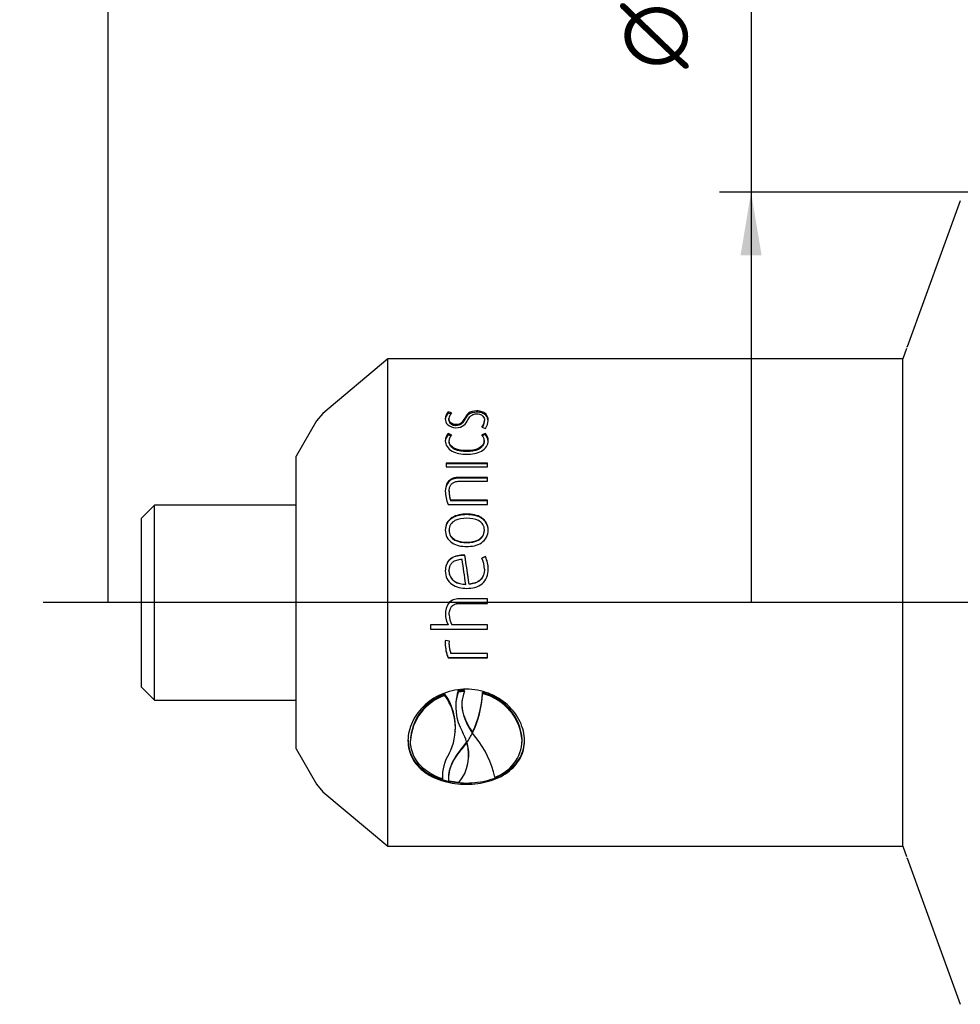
# Paper-space layout 'Invenitec-A4' of a CAD drawing. Header units: millimetres. Extents: x -49 to 254, y -43 to 249.
# Tile 2 of 13: x -43 to 9, y 119 to 173. Entities that reach past the tile are written whole.
import ezdxf
from ezdxf.enums import TextEntityAlignment as Align
from ezdxf.lldxf.tags import DXFTag

# ---------------------------------------------------------------- set-up
doc = ezdxf.new("R2010")
doc.units = ezdxf.units.MM
for name, color, linetype in [('Default', 7, 'Continuous'), ('DV2_Default', 7, 'Continuous'), ('SRV-X3-15T', 7, 'Continuous')]:
    doc.layers.add(name, color=color, linetype=linetype)
doc.styles.add('SEACAD_Solid_Edge_ISO', font='seiso.ttf')
doc.styles.add('SEACAD_Solid_Edge_ISO1_Symbols', font='semeci1.ttf')
tags = doc.linetypes.add('CENTER2', pattern=[28.575, 19.05, -3.175, 3.175, -3.175]).pattern_tags.tags
tags[10:11] = [DXFTag(74, 4), DXFTag(75, 0), DXFTag(340, '0'), DXFTag(46, 0.0), DXFTag(50, 0.0), DXFTag(44, 0.0), DXFTag(45, 0.0)]
tags[8:9] = [DXFTag(74, 4), DXFTag(75, 0), DXFTag(340, '0'), DXFTag(46, 0.0), DXFTag(50, 0.0), DXFTag(44, 0.0), DXFTag(45, 0.0)]
tags[6:7] = [DXFTag(74, 4), DXFTag(75, 0), DXFTag(340, '0'), DXFTag(46, 0.0), DXFTag(50, 0.0), DXFTag(44, 0.0), DXFTag(45, 0.0)]
tags[4:5] = [DXFTag(74, 4), DXFTag(75, 0), DXFTag(340, '0'), DXFTag(46, 0.0), DXFTag(50, 0.0), DXFTag(44, 0.0), DXFTag(45, 0.0)]
doc.dimstyles.new('Rheonics_Publish', dxfattribs={"dimtxt": 3.5, "dimasz": 3.5, "dimexe": 1.75, "dimexo": 0, "dimgap": 0.875, "dimtad": 1, "dimdec": 1, "dimlfac": 1.111111, "dimdsep": 46, "dimtxsty": 'SEACAD_Solid_Edge_ISO', "dimblk1": '_SE_FILLED', "dimblk2": '_SE_FILLED', "dimsah": 1, "dimcen": 1.75, "dimazin": 0, "dimtfac": 0.5, "dimtdec": 3, "dimtmove": 0, "dimatfit": 3, "dimfxl": 1, "dimarcsym": 0})

# ---------------------------------------------------------------- blocks, each defined once
blk = doc.blocks.new('SE4')
at = {"layer": 'DV2_Default', "color": 7, "linetype": 'CENTER2'}
blk.add_line((177.077, 99.271), (7.698, 99.271), dxfattribs=at)
at = {"layer": 'SRV-X3-15T', "color": 7, "linetype": 'Continuous'}
for p, q in [((58.465, 121.522), (55.52, 113.43)), ((55.52, 113.43), (55.487, 113.411)), ((55.487, 113.341), (55.28, 112.771)), ((26.782, 112.771), (23.182, 109.75)), ((26.782, 85.771), (26.782, 112.771)), ((55.28, 112.771), (26.782, 112.771)), ((55.28, 85.771), (55.28, 112.771)), ((23.182, 109.75), (22.83, 109.333)), ((30.116, 109.764), (30.116, 109.834)), ((30.303, 109.773), (30.116, 109.834)), ((30.256, 109.719), (30.116, 109.764)), ((31.706, 109.814), (31.706, 109.884)), ((22.83, 109.333), (21.697, 107.371)), ((30.163, 109.391), (30.163, 109.459)), ((30.55, 109.066), (30.55, 109.132)), ((32.127, 109.291), (32.127, 109.358)), ((30.116, 108.566), (30.116, 108.628)), ((30.303, 108.563), (30.116, 108.628)), ((30.267, 108.514), (30.116, 108.566)), ((31.982, 108.982), (32.178, 108.914)), ((32.178, 108.628), (31.986, 108.563)), ((32.178, 108.566), (32.026, 108.515)), ((32.178, 108.566), (32.178, 108.628)), ((30.171, 108.181), (30.171, 108.241)), ((32.118, 108.181), (32.118, 108.241)), ((31.145, 107.629), (31.145, 107.685)), ((21.697, 91.171), (21.697, 107.371)), ((32.293, 106.997), (30.002, 106.997)), ((30.002, 106.997), (30.002, 106.79)), ((32.293, 106.945), (30.002, 106.945)), ((32.293, 106.79), (32.293, 106.997)), ((30.002, 106.79), (32.293, 106.79)), ((30.715, 106.159), (30.715, 106.206)), ((32.292, 106.206), (30.715, 106.206)), ((32.292, 106.159), (30.715, 106.159)), ((30.728, 105.989), (32.292, 105.989)), ((32.292, 105.989), (32.292, 106.206)), ((30.167, 105.399), (30.167, 105.44)), ((30.116, 104.711), (32.292, 104.711)), ((30.261, 104.902), (30.261, 104.94)), ((32.292, 104.94), (30.261, 104.94)), ((32.292, 104.902), (30.261, 104.902)), ((32.292, 104.711), (32.292, 104.94)), ((13.867, 104.671), (13.147, 103.951)), ((13.867, 93.871), (13.867, 104.671)), ((21.697, 104.671), (13.867, 104.671)), ((31.145, 104.141), (31.145, 104.174)), ((13.147, 94.591), (13.147, 103.951)), ((30.167, 103.257), (30.167, 103.284)), ((32.122, 103.257), (32.122, 103.284)), ((31.145, 102.595), (31.145, 102.617)), ((30.907, 101.875), (30.907, 101.892)), ((31.043, 101.888), (30.907, 101.892)), ((31.043, 101.871), (30.907, 101.875)), ((31.043, 101.871), (31.043, 101.888)), ((32.178, 101.821), (31.982, 101.738)), ((32.178, 101.804), (31.989, 101.724)), ((32.178, 101.804), (32.178, 101.821)), ((30.159, 101.008), (30.159, 101.02)), ((32.127, 101.113), (32.127, 101.125)), ((31.09, 100.278), (31.09, 100.285)), ((31.281, 100.29), (31.281, 100.297)), ((30.715, 99.473), (30.715, 99.474)), ((32.292, 99.474), (30.715, 99.474)), ((32.292, 99.473), (30.715, 99.473)), ((32.292, 99.223), (32.292, 99.474)), ((30.728, 99.224), (30.728, 99.223)), ((30.728, 99.224), (32.292, 99.224)), ((30.728, 99.223), (32.292, 99.223)), ((30.176, 98.591), (30.176, 98.586)), ((30.112, 98.044), (29.143, 98.044)), ((29.143, 98.044), (29.143, 97.794)), ((29.143, 97.804), (32.292, 97.804)), ((29.143, 97.794), (32.292, 97.794)), ((30.112, 98.052), (30.112, 98.044)), ((32.292, 98.044), (30.325, 98.044)), ((32.292, 97.794), (32.292, 98.044)), ((30.184, 97.124), (29.971, 97.178)), ((30.171, 96.956), (30.184, 97.124)), ((30.173, 96.994), (30.183, 97.124)), ((30.172, 96.994), (30.172, 96.979)), ((30.116, 96.231), (30.116, 96.211)), ((30.116, 96.231), (32.292, 96.231)), ((30.116, 96.211), (32.292, 96.211)), ((32.292, 96.456), (30.261, 96.456)), ((32.292, 96.211), (32.292, 96.456)), ((13.147, 94.591), (13.867, 93.871)), ((30.666, 94.312), (30.67, 94.376)), ((31.015, 94.342), (31.019, 94.406)), ((13.867, 93.871), (21.697, 93.871)), ((29.936, 94.127), (29.94, 94.191)), ((32.015, 94.223), (32.019, 94.287)), ((30.537, 93.737), (30.533, 93.674)), ((28.039, 91.832), (28.035, 91.772)), ((30.512, 92.062), (30.516, 92.123)), ((31.462, 92.043), (31.466, 92.104)), ((31.472, 92.064), (31.476, 92.125)), ((31.472, 92.028), (31.472, 92.064)), ((31.645, 91.798), (31.472, 92.028)), ((34.209, 91.623), (34.212, 91.684)), ((21.697, 91.171), (22.83, 89.209)), ((30.908, 91.196), (31.129, 91.489)), ((30.908, 91.196), (30.912, 91.257)), ((31.133, 91.549), (30.912, 91.257)), ((31.129, 91.489), (31.133, 91.557)), ((31.156, 91.527), (31.151, 91.497)), ((34.204, 91.482), (34.207, 91.543)), ((31.248, 90.646), (31.251, 90.706)), ((29.808, 89.501), (29.811, 89.561)), ((30.148, 89.734), (30.145, 89.673)), ((22.83, 89.209), (23.182, 88.792)), ((31.119, 89.275), (31.119, 89.208)), ((23.182, 88.792), (26.782, 85.771)), ((26.782, 85.771), (55.28, 85.771)), ((55.28, 85.771), (55.487, 85.201)), ((55.487, 85.131), (55.52, 85.112)), ((55.52, 85.112), (58.465, 77.02))]:
    blk.add_line(p, q, dxfattribs=at)
for centre, radius, start, end in [((30.515, 109.447), 0.556, 135.8234, 179.8558), ((30.51, 109.379), 0.551, 135.5956, 176.8914), ((30.622, 109.442), 0.459, 133.9398, 177.8685), ((31.454, 109.401), 0.674, 321.6031, 356.3446), ((31.461, 109.334), 0.667, 326.8935, 356.303), ((31.569, 109.38), 0.766, 322.6038, 358.5851), ((30.558, 108.223), 0.599, 137.5192, 179.5195), ((30.552, 108.163), 0.593, 137.2957, 176.7907), ((30.655, 108.231), 0.484, 136.6907, 178.8549), ((31.635, 108.232), 0.483, 1.0974, 43.363), ((31.732, 108.222), 0.603, 0.6163, 42.3451), ((31.751, 108.167), 0.583, 2.4584, 43.0768), ((31.741, 105.443), 1.782, 180.1008, 204.2508), ((31.482, 105.427), 1.315, 179.4112, 201.7273), ((31.466, 105.386), 1.299, 179.4109, 201.8662), ((-702.075, -5.979), 740.825, 8.246931, 8.353985), ((-633.256, 1.706), 671.811, 8.438855, 8.576057), ((-624.658, 2.322), 663.215, 8.49467, 8.632744), ((30.811, 101.139), 1.315, 359.4252, 27.1076), ((30.819, 101.148), 1.516, 358.8117, 26.3585), ((30.838, 101.136), 1.497, 358.81, 26.5237), ((31.237, 98.65), 1.274, 181.1371, 207.9871), ((31.252, 98.645), 1.289, 181.1199, 207.8183), ((31.287, 98.599), 1.111, 180.6684, 209.9939), ((30.517, 97.054), 0.562, 167.2125, 186.9649), ((31.847, 96.986), 1.888, 179.5413, 203.5581), ((31.858, 96.968), 1.899, 179.4602, 203.4893), ((31.52, 96.938), 1.349, 179.237, 200.9712), ((33.277, 93.545), 2.737, 162.3186, 175.9865), ((31.12, 91.161), 3.247, 91.7843, 97.9686), ((30.851, 91.453), 2.827, 108.8903, 176.5353), ((30.859, 91.513), 2.831, 108.9472, 173.5541), ((27.434, 92.324), 3.084, 332.5861, 35.7786), ((27.432, 92.386), 3.09, 355.1167, 35.7377), ((33.266, 93.482), 2.73, 162.3004, 210.246), ((31.116, 91.091), 3.252, 91.7808, 97.9536), ((26.571, 94.443), 5.448, 334.1065, 357.6816), ((26.564, 94.507), 5.46, 334.1306, 357.2333), ((31.343, 91.43), 2.873, 3.8649, 76.4647), ((31.343, 91.491), 2.876, 3.8459, 76.4058), ((28.071, 90.625), 3.201, 16.9293, 27.5891), ((27.425, 94.09), 4.526, 325.5119, 333.1162), ((27.678, 88.552), 5.126, 11.7786, 39.285), ((31.997, 91.699), 2.213, 288.4043, 358.0428), ((32, 91.759), 2.213, 354.3948, 358.0571), ((28.881, 90.803), 2.373, 321.2499, 17.0106), ((28.885, 90.863), 2.373, 356.1983, 16.4318), ((32.091, 89.658), 2.289, 146.9949, 183.9245), ((32.096, 89.718), 2.29, 176.851, 183.9173), ((31.097, 93.668), 4.366, 257.6198, 265.21)]:
    blk.add_arc(centre, radius, start, end, dxfattribs=at)
for points, knots in [([(31.706, 109.884), (31.532, 109.882), (31.359, 109.839), (31.142, 109.669), (31.083, 109.564), (31.022, 109.459)], [0, 0, 0, 0, 0.5, 0.5, 1, 1, 1, 1]), ([(31.706, 109.814), (31.533, 109.811), (31.36, 109.769), (31.143, 109.6), (31.083, 109.496), (31.022, 109.391)], [0, 0, 0, 0, 0.5, 0.5, 1, 1, 1, 1]), ([(31.213, 109.386), (31.258, 109.466), (31.302, 109.545), (31.413, 109.646), (31.46, 109.675), (31.572, 109.714), (31.637, 109.721), (31.702, 109.722)], [0, 0, 0, 0, 0.5, 0.5, 0.75, 0.75, 1, 1, 1, 1]), ([(31.702, 109.722), (31.752, 109.721), (31.804, 109.715), (31.851, 109.703), (31.89, 109.693), (31.927, 109.678), (31.958, 109.66), (31.99, 109.643), (32.017, 109.621), (32.038, 109.598), (32.07, 109.565), (32.091, 109.527), (32.105, 109.489), (32.12, 109.447), (32.125, 109.403), (32.127, 109.358)], [0, 0, 0, 0, 0.194014, 0.194014, 0.194014, 0.355281, 0.355281, 0.355281, 0.515947, 0.515947, 0.515947, 0.745283, 0.745283, 0.745283, 1, 1, 1, 1]), ([(32.335, 109.361), (32.332, 109.489), (32.301, 109.616), (32.142, 109.771), (32.07, 109.814), (31.901, 109.871), (31.803, 109.883), (31.706, 109.884)], [0, 0, 0, 0, 0.5, 0.5, 0.75, 0.75, 1, 1, 1, 1]), ([(32.333, 109.327), (32.326, 109.443), (32.291, 109.557), (32.141, 109.701), (32.069, 109.744), (31.9, 109.8), (31.803, 109.812), (31.706, 109.814)], [0.042954, 0.042954, 0.042954, 0.042954, 0.5, 0.5, 0.75, 0.75, 1, 1, 1, 1]), ([(29.959, 109.448), (29.962, 109.333), (29.996, 109.213), (30.2, 109.018), (30.373, 108.959), (30.55, 108.956)], [0, 0, 0, 0, 0.5, 0.5, 1, 1, 1, 1]), ([(30.55, 109.132), (30.505, 109.133), (30.46, 109.139), (30.418, 109.15), (30.377, 109.161), (30.339, 109.177), (30.307, 109.198), (30.278, 109.216), (30.253, 109.238), (30.233, 109.261), (30.211, 109.287), (30.194, 109.315), (30.183, 109.344), (30.169, 109.382), (30.164, 109.421), (30.163, 109.459)], [0, 0, 0, 0, 0.193798, 0.193798, 0.193798, 0.383419, 0.383419, 0.383419, 0.554943, 0.554943, 0.554943, 0.747444, 0.747444, 0.747444, 1, 1, 1, 1]), ([(30.55, 109.066), (30.505, 109.067), (30.459, 109.073), (30.417, 109.084), (30.376, 109.095), (30.338, 109.112), (30.306, 109.132), (30.277, 109.151), (30.252, 109.172), (30.232, 109.196), (30.21, 109.222), (30.193, 109.25), (30.183, 109.279), (30.169, 109.316), (30.164, 109.354), (30.163, 109.391)], [0, 0, 0, 0, 0.195659, 0.195659, 0.195659, 0.387082, 0.387082, 0.387082, 0.559453, 0.559453, 0.559453, 0.75248, 0.75248, 0.75248, 1, 1, 1, 1]), ([(31.022, 109.459), (30.978, 109.384), (30.937, 109.307), (30.829, 109.207), (30.783, 109.177), (30.674, 109.14), (30.611, 109.133), (30.55, 109.132)], [0, 0, 0, 0, 0.5, 0.5, 0.75, 0.75, 1, 1, 1, 1]), ([(31.022, 109.391), (30.978, 109.317), (30.936, 109.239), (30.828, 109.14), (30.782, 109.11), (30.673, 109.074), (30.611, 109.067), (30.55, 109.066)], [0, 0, 0, 0, 0.5, 0.5, 0.75, 0.75, 1, 1, 1, 1]), ([(30.55, 108.956), (30.716, 108.959), (30.882, 109.005), (31.095, 109.179), (31.155, 109.284), (31.213, 109.386)], [0, 0, 0, 0, 0.5, 0.5, 1, 1, 1, 1]), ([(29.959, 108.228), (29.963, 108.12), (29.991, 108.012), (30.119, 107.815), (30.215, 107.728), (30.563, 107.53), (30.857, 107.489), (31.145, 107.484)], [0, 0, 0, 0, 0.25, 0.25, 0.5, 0.5, 1, 1, 1, 1]), ([(31.145, 107.685), (30.917, 107.688), (30.682, 107.714), (30.394, 107.854), (30.311, 107.917), (30.199, 108.069), (30.174, 108.155), (30.171, 108.241)], [0, 0, 0, 0, 0.5, 0.5, 0.75, 0.75, 1, 1, 1, 1]), ([(31.145, 107.629), (30.917, 107.632), (30.683, 107.657), (30.395, 107.796), (30.312, 107.859), (30.2, 108.01), (30.174, 108.096), (30.171, 108.181)], [0, 0, 0, 0, 0.5, 0.5, 0.75, 0.75, 1, 1, 1, 1]), ([(32.118, 108.241), (32.112, 108.07), (31.99, 107.9), (31.604, 107.713), (31.372, 107.688), (31.145, 107.685)], [0, 0, 0, 0, 0.5, 0.5, 1, 1, 1, 1]), ([(31.145, 107.484), (31.433, 107.489), (31.728, 107.53), (32.076, 107.727), (32.173, 107.813), (32.302, 108.011), (32.331, 108.12), (32.335, 108.228)], [0, 0, 0, 0, 0.5, 0.5, 0.75, 0.75, 1, 1, 1, 1]), ([(32.118, 108.181), (32.112, 108.011), (31.989, 107.842), (31.605, 107.657), (31.372, 107.632), (31.145, 107.629)], [0, 0, 0, 0, 0.5, 0.5, 1, 1, 1, 1]), ([(30.715, 106.206), (30.606, 106.203), (30.495, 106.191), (30.294, 106.12), (30.204, 106.062), (30, 105.835), (29.963, 105.636), (29.959, 105.44)], [0, 0, 0, 0, 0.25, 0.25, 0.5, 0.5, 1, 1, 1, 1]), ([(30.715, 106.159), (30.606, 106.157), (30.496, 106.145), (30.295, 106.075), (30.205, 106.018), (30.006, 105.799), (29.966, 105.611), (29.96, 105.424)], [0, 0, 0, 0, 0.25, 0.25, 0.5, 0.5, 0.9787904, 0.9787904, 0.9787904, 0.9787904]), ([(30.167, 105.44), (30.168, 105.494), (30.172, 105.547), (30.183, 105.6), (30.194, 105.652), (30.212, 105.704), (30.24, 105.751), (30.264, 105.793), (30.295, 105.833), (30.334, 105.865), (30.372, 105.898), (30.418, 105.925), (30.466, 105.944), (30.515, 105.963), (30.567, 105.976), (30.62, 105.982), (30.656, 105.987), (30.692, 105.989), (30.728, 105.989)], [0, 0, 0, 0, 0.189209, 0.189209, 0.189209, 0.380254, 0.380254, 0.380254, 0.549251, 0.549251, 0.549251, 0.718433, 0.718433, 0.718433, 0.886498, 0.886498, 0.886498, 1, 1, 1, 1]), ([(31.145, 104.174), (30.859, 104.17), (30.568, 104.123), (30.216, 103.899), (30.116, 103.798), (29.987, 103.557), (29.963, 103.421), (29.959, 103.284)], [0, 0, 0, 0, 0.5, 0.5, 0.75, 0.75, 1, 1, 1, 1]), ([(32.335, 103.284), (32.331, 103.42), (32.306, 103.556), (32.177, 103.797), (32.077, 103.898), (31.723, 104.123), (31.431, 104.17), (31.145, 104.174)], [0, 0, 0, 0, 0.25, 0.25, 0.5, 0.5, 1, 1, 1, 1]), ([(31.145, 104.141), (30.86, 104.137), (30.57, 104.092), (30.217, 103.869), (30.117, 103.769), (29.99, 103.533), (29.965, 103.402), (29.959, 103.269)], [0, 0, 0, 0, 0.5, 0.5, 0.75, 0.75, 0.9924457, 0.9924457, 0.9924457, 0.9924457]), ([(31.145, 103.94), (30.92, 103.937), (30.692, 103.911), (30.396, 103.757), (30.309, 103.684), (30.194, 103.501), (30.171, 103.392), (30.167, 103.284)], [0, 0, 0, 0, 0.5, 0.5, 0.75, 0.75, 1, 1, 1, 1]), ([(32.334, 103.271), (32.329, 103.403), (32.304, 103.533), (32.176, 103.768), (32.076, 103.869), (31.722, 104.091), (31.43, 104.137), (31.145, 104.141)], [0.0086958, 0.0086958, 0.0086958, 0.0086958, 0.25, 0.25, 0.5, 0.5, 1, 1, 1, 1]), ([(32.122, 103.284), (32.119, 103.392), (32.097, 103.499), (31.982, 103.684), (31.894, 103.756), (31.6, 103.91), (31.37, 103.937), (31.145, 103.94)], [0, 0, 0, 0, 0.25, 0.25, 0.5, 0.5, 1, 1, 1, 1]), ([(29.959, 103.284), (29.963, 103.147), (29.987, 103.01), (30.115, 102.765), (30.215, 102.66), (30.567, 102.427), (30.859, 102.378), (31.145, 102.374)], [0, 0, 0, 0, 0.25, 0.25, 0.5, 0.5, 1, 1, 1, 1]), ([(30.167, 103.284), (30.171, 103.176), (30.193, 103.067), (30.308, 102.88), (30.396, 102.806), (30.689, 102.648), (30.919, 102.62), (31.145, 102.617)], [0, 0, 0, 0, 0.25, 0.25, 0.5, 0.5, 1, 1, 1, 1]), ([(30.167, 103.257), (30.171, 103.149), (30.193, 103.041), (30.309, 102.855), (30.397, 102.781), (30.691, 102.625), (30.92, 102.598), (31.145, 102.595)], [0, 0, 0, 0, 0.25, 0.25, 0.5, 0.5, 1, 1, 1, 1]), ([(31.145, 102.617), (31.37, 102.62), (31.597, 102.647), (31.894, 102.805), (31.981, 102.88), (32.096, 103.065), (32.119, 103.175), (32.122, 103.284)], [0, 0, 0, 0, 0.5, 0.5, 0.75, 0.75, 1, 1, 1, 1]), ([(31.145, 102.374), (31.431, 102.378), (31.722, 102.427), (32.076, 102.659), (32.176, 102.763), (32.306, 103.008), (32.331, 103.146), (32.335, 103.284)], [0, 0, 0, 0, 0.5, 0.5, 0.75, 0.75, 1, 1, 1, 1]), ([(31.145, 102.595), (31.369, 102.598), (31.596, 102.624), (31.892, 102.781), (31.98, 102.855), (32.096, 103.039), (32.119, 103.148), (32.122, 103.257)], [0, 0, 0, 0, 0.5, 0.5, 0.75, 0.75, 1, 1, 1, 1]), ([(30.907, 101.892), (30.662, 101.887), (30.409, 101.832), (30.136, 101.593), (30.065, 101.49), (29.977, 101.264), (29.962, 101.142), (29.959, 101.02)], [0, 0, 0, 0, 0.5, 0.5, 0.75, 0.75, 1, 1, 1, 1]), ([(30.907, 101.875), (30.663, 101.87), (30.411, 101.815), (30.137, 101.579), (30.066, 101.477), (29.977, 101.251), (29.962, 101.13), (29.959, 101.008)], [0, 0, 0, 0, 0.5, 0.5, 0.75, 0.75, 1, 1, 1, 1]), ([(30.89, 101.654), (30.83, 101.653), (30.769, 101.648), (30.71, 101.638), (30.624, 101.624), (30.537, 101.6), (30.459, 101.561), (30.406, 101.534), (30.357, 101.499), (30.316, 101.457), (30.275, 101.414), (30.241, 101.364), (30.217, 101.311), (30.192, 101.257), (30.176, 101.199), (30.168, 101.141), (30.162, 101.101), (30.16, 101.061), (30.159, 101.02)], [0, 0, 0, 0, 0.16344, 0.16344, 0.16344, 0.403536, 0.403536, 0.403536, 0.565526, 0.565526, 0.565526, 0.727537, 0.727537, 0.727537, 0.889779, 0.889779, 0.889779, 1, 1, 1, 1]), ([(29.959, 101.02), (29.963, 100.877), (29.988, 100.734), (30.115, 100.477), (30.212, 100.367), (30.562, 100.116), (30.857, 100.061), (31.145, 100.055)], [0, 0, 0, 0, 0.25, 0.25, 0.5, 0.5, 1, 1, 1, 1]), ([(30.159, 101.02), (30.165, 100.798), (30.273, 100.581), (30.643, 100.334), (30.868, 100.293), (31.09, 100.285)], [0, 0, 0, 0, 0.5, 0.5, 1, 1, 1, 1]), ([(30.159, 101.008), (30.165, 100.787), (30.275, 100.571), (30.644, 100.326), (30.868, 100.286), (31.09, 100.278)], [0, 0, 0, 0, 0.5, 0.5, 1, 1, 1, 1]), ([(31.145, 100.055), (31.448, 100.061), (31.762, 100.119), (32.111, 100.407), (32.202, 100.534), (32.313, 100.815), (32.332, 100.966), (32.335, 101.117)], [0, 0, 0, 0, 0.5, 0.5, 0.75, 0.75, 1, 1, 1, 1]), ([(32.127, 101.125), (32.122, 100.904), (32.056, 100.675), (31.731, 100.373), (31.503, 100.315), (31.281, 100.297)], [0, 0, 0, 0, 0.5, 0.5, 1, 1, 1, 1]), ([(32.127, 101.113), (32.122, 100.892), (32.055, 100.664), (31.729, 100.365), (31.502, 100.308), (31.281, 100.29)], [0, 0, 0, 0, 0.5, 0.5, 1, 1, 1, 1]), ([(30.715, 99.474), (30.608, 99.472), (30.499, 99.458), (30.301, 99.377), (30.211, 99.312), (30.008, 99.059), (29.967, 98.836), (29.963, 98.62)], [0, 0, 0, 0, 0.25, 0.25, 0.5, 0.5, 1, 1, 1, 1]), ([(30.715, 99.473), (30.608, 99.47), (30.499, 99.457), (30.319, 99.384), (30.243, 99.334), (30.181, 99.271)], [0, 0, 0, 0, 0.25, 0.25, 0.4569415, 0.4569415, 0.4569415, 0.4569415]), ([(30.176, 98.591), (30.177, 98.651), (30.18, 98.712), (30.191, 98.772), (30.204, 98.847), (30.229, 98.921), (30.267, 98.987), (30.293, 99.031), (30.326, 99.072), (30.364, 99.105), (30.403, 99.138), (30.448, 99.165), (30.495, 99.183), (30.554, 99.207), (30.618, 99.218), (30.681, 99.222), (30.696, 99.223), (30.712, 99.223), (30.728, 99.224)], [0, 0, 0, 0, 0.190235, 0.190235, 0.190235, 0.430767, 0.430767, 0.430767, 0.590913, 0.590913, 0.590913, 0.751066, 0.751066, 0.751066, 0.950249, 0.950249, 0.950249, 1, 1, 1, 1]), ([(30.176, 98.586), (30.177, 98.646), (30.18, 98.707), (30.19, 98.766), (30.204, 98.842), (30.229, 98.918), (30.267, 98.985), (30.293, 99.029), (30.326, 99.07), (30.364, 99.103), (30.403, 99.137), (30.448, 99.164), (30.495, 99.183), (30.553, 99.206), (30.617, 99.217), (30.679, 99.221), (30.696, 99.222), (30.712, 99.223), (30.728, 99.223)], [0, 0, 0, 0, 0.187615, 0.187615, 0.187615, 0.431464, 0.431464, 0.431464, 0.591642, 0.591642, 0.591642, 0.751885, 0.751885, 0.751885, 0.949139, 0.949139, 0.949139, 1, 1, 1, 1]), ([(31.119, 94.473), (30.907, 94.467), (30.695, 94.454), (30.281, 94.376), (30.076, 94.318), (29.49, 94.091), (29.137, 93.872), (28.538, 93.327), (28.301, 93.009), (28.058, 92.5), (27.998, 92.328), (27.915, 91.977), (27.9, 91.798), (27.894, 91.623)], [0, 0, 0, 0, 0.125, 0.125, 0.25, 0.25, 0.5, 0.5, 0.75, 0.75, 0.875, 0.875, 1, 1, 1, 1]), ([(34.344, 91.623), (34.338, 91.798), (34.324, 91.976), (34.24, 92.328), (34.178, 92.504), (33.936, 93.011), (33.696, 93.331), (33.104, 93.869), (32.744, 94.094), (32.158, 94.32), (31.953, 94.377), (31.541, 94.454), (31.331, 94.467), (31.119, 94.473)], [0, 0, 0, 0, 0.125, 0.125, 0.25, 0.25, 0.5, 0.5, 0.75, 0.75, 0.875, 0.875, 1, 1, 1, 1]), ([(31.015, 94.342), (30.937, 94.142), (30.89, 93.94), (30.872, 93.526), (30.897, 93.322), (31.042, 92.735), (31.237, 92.375), (31.462, 92.043)], [0, 0, 0, 0, 0.25, 0.25, 0.5, 0.5, 1, 1, 1, 1]), ([(31.466, 92.104), (31.241, 92.437), (31.046, 92.798), (30.901, 93.383), (30.876, 93.588), (30.885, 93.803), (30.886, 93.812), (30.886, 93.82)], [0, 0, 0, 0, 0.5, 0.5, 0.75, 0.75, 0.7599359, 0.7599359, 0.7599359, 0.7599359]), ([(27.894, 91.623), (27.9, 91.448), (27.914, 91.277), (27.998, 90.947), (28.06, 90.787), (28.302, 90.34), (28.543, 90.076), (29.135, 89.651), (29.495, 89.484), (30.081, 89.318), (30.285, 89.277), (30.698, 89.221), (30.908, 89.212), (31.119, 89.208)], [0, 0, 0, 0, 0.125, 0.125, 0.25, 0.25, 0.5, 0.5, 0.75, 0.75, 0.875, 0.875, 1, 1, 1, 1]), ([(27.895, 91.649), (27.902, 91.483), (27.917, 91.32), (27.999, 90.999), (28.061, 90.84), (28.306, 90.395), (28.548, 90.133), (29.143, 89.711), (29.501, 89.547), (30.082, 89.384), (30.286, 89.343), (30.698, 89.288), (30.908, 89.279), (31.119, 89.275)], [0.0059925, 0.0059925, 0.0059925, 0.0059925, 0.125, 0.125, 0.25, 0.25, 0.5, 0.5, 0.75, 0.75, 0.875, 0.875, 1, 1, 1, 1]), ([(29.808, 89.501), (29.276, 89.674), (28.826, 89.953), (28.201, 90.685), (28.03, 91.139), (28.029, 91.623)], [0, 0, 0, 0, 0.5, 0.5, 1, 1, 1, 1]), ([(31.119, 89.275), (31.331, 89.279), (31.543, 89.289), (31.956, 89.344), (32.16, 89.385), (32.741, 89.548), (33.099, 89.713), (33.693, 90.135), (33.935, 90.397), (34.178, 90.842), (34.24, 91.002), (34.322, 91.324), (34.337, 91.488), (34.343, 91.655)], [0, 0, 0, 0, 0.125, 0.125, 0.25, 0.25, 0.5, 0.5, 0.75, 0.75, 0.875, 0.875, 0.9952914, 0.9952914, 0.9952914, 0.9952914]), ([(31.119, 89.208), (31.332, 89.212), (31.544, 89.222), (31.958, 89.278), (32.162, 89.319), (32.749, 89.486), (33.101, 89.649), (33.701, 90.08), (33.937, 90.341), (34.18, 90.79), (34.24, 90.947), (34.324, 91.275), (34.338, 91.448), (34.344, 91.623)], [0, 0, 0, 0, 0.125, 0.125, 0.25, 0.25, 0.5, 0.5, 0.75, 0.75, 0.875, 0.875, 1, 1, 1, 1]), ([(30.161, 89.403), (30.114, 89.697), (30.18, 90.008), (30.462, 90.611), (30.674, 90.907), (30.908, 91.196)], [0, 0, 0, 0, 0.5, 0.5, 1, 1, 1, 1]), ([(30.912, 91.257), (30.678, 90.967), (30.466, 90.673), (30.225, 90.156), (30.164, 89.943), (30.152, 89.733)], [0, 0, 0, 0, 0.5, 0.5, 0.8486643, 0.8486643, 0.8486643, 0.8486643])]:
    blk.add_open_spline(points, degree=3, knots=knots, dxfattribs=at)
blk = doc.blocks.new('_SE_FILLED')
at = {"color": 0}
blk.add_line((0, 0), (-1, 0), dxfattribs=at)
blk.add_solid([(0, 0), (-1, -0.1665), (-1, 0.1665), (0, 0)], dxfattribs=at)
blk = doc.blocks.new('DMBLK4')
at = {"layer": 'Default', "color": 0, "linetype": 'Continuous', "lineweight": -2, "transparency": 16777216}
for p, q in [((27.965, 186.698), (27.965, 205.792)), ((29.45, 156.686), (29.45, 205.792)), ((24.465, 204.042), (10.054, 204.042)), ((29.45, 204.042), (27.965, 204.042)), ((32.95, 204.042), (36.45, 204.042))]:
    blk.add_line(p, q, dxfattribs=at)
at = {"layer": 'Defpoints', "color": 0, "linetype": 'Continuous', "transparency": 16777216}
for p in [(29.45, 204.042), (27.965, 186.698), (29.45, 156.686)]:
    blk.add_point(p, dxfattribs=at)
at = {"layer": 'Default', "color": 0, "linetype": 'Continuous', "lineweight": -2, "transparency": 16777216, "xscale": 3.5, "yscale": 3.5, "zscale": 3.5}
blk.add_blockref('_SE_FILLED', (27.965, 204.042), dxfattribs=at)
at = {"layer": 'Default', "color": 0, "linetype": 'Continuous', "lineweight": -2, "transparency": 16777216, "xscale": 3.5, "yscale": 3.5, "zscale": 3.5, "rotation": 180}
blk.add_blockref('_SE_FILLED', (29.45, 204.042), dxfattribs=at)
at = {"layer": 'Default', "color": 0, "linetype": 'Continuous', "transparency": 16777216, "char_height": 3.5, "attachment_point": 5, "style": 'SEACAD_Solid_Edge_ISO'}
for s, insert in [('\\A1;1.65', (15.51, 206.688)), ('[0.06]', (15.51, 201.391))]:
    blk.add_mtext(s, dxfattribs=dict(at, insert=insert))
blk = doc.blocks.new('DMBLK5')
at = {"layer": 'Default', "color": 0, "linetype": 'Continuous', "lineweight": -2, "transparency": 16777216}
for p, q in [((23.732, 221.081), (-39.62, 221.081)), ((-37.87, 144.526), (-37.87, 217.581)), ((-35.301, 141.026), (-39.62, 141.026))]:
    blk.add_line(p, q, dxfattribs=at)
at = {"layer": 'Defpoints', "color": 0, "linetype": 'Continuous', "transparency": 16777216}
for p in [(-37.87, 221.081), (23.732, 221.081), (-35.301, 141.026)]:
    blk.add_point(p, dxfattribs=at)
at = {"layer": 'Default', "color": 0, "linetype": 'Continuous', "lineweight": -2, "transparency": 16777216, "xscale": 3.5, "yscale": 3.5, "zscale": 3.5}
for p, rotation in [((-37.87, 221.081), 90), ((-37.87, 141.026), 270)]:
    blk.add_blockref('_SE_FILLED', p, dxfattribs=dict(at, rotation=rotation))
at = {"layer": 'Default', "color": 0, "linetype": 'Continuous', "transparency": 16777216, "char_height": 3.5, "attachment_point": 5, "rotation": 90, "style": 'SEACAD_Solid_Edge_ISO'}
for s, insert in [('[3.50]', (-35.225, 181.054)), ('\\A1;89', (-40.517, 181.054))]:
    blk.add_mtext(s, dxfattribs=dict(at, insert=insert))
blk = doc.blocks.new('GDimGGroup')
at = {"layer": 'Default', "linetype": 'Continuous'}
blk.add_hatch(color=7, dxfattribs=at).paths.add_polyline_path([(46.301, 118.496), (47.468, 118.496), (46.884, 121.996)])
at = {"layer": 'Default', "color": 7, "linetype": 'Continuous'}
for p, q in [((46.884, 148.553), (46.884, 99.271)), ((60.105, 121.996), (45.134, 121.996))]:
    blk.add_line(p, q, dxfattribs=at)
for s, style, p in [('50.5', 'SEACAD_Solid_Edge_ISO', (36.909, 137.941)), (']', 'SEACAD_Solid_Edge_ISO', (42.509, 146.055)), ('1.99', 'SEACAD_Solid_Edge_ISO', (42.509, 137.941)), ('[', 'SEACAD_Solid_Edge_ISO', (42.509, 134.839)), ('O', 'SEACAD_Solid_Edge_ISO1_Symbols', (39.709, 128.842))]:
    blk.add_text(s, height=3.5, rotation=90, dxfattribs=dict(at, style=style)).set_placement(p, align=Align.TOP_LEFT)

psp = doc.layouts.new('Invenitec-A4')

# ---------------------------------------------------------------- block references
at = {"layer": 'Default'}
for name in ['SE4', 'GDimGGroup']:
    psp.add_blockref(name, (-49.1679, 41.755), dxfattribs=at)

# ---------------------------------------------------------------- dimensions: what is measured, and where the dimension line sits
at = {"layer": 'Default', "color": 7, "linetype": 'Continuous'}
dim = psp.add_linear_dim(base=(-37.8698, 221.081), p1=(-35.301, 141.026), p2=(23.7319, 221.081), angle=90, text='\\A1;<>', dimstyle='Rheonics_Publish', override={"dimdec": 0, "dimpost": '\\X'}, dxfattribs=at)
dim.commit()
dim.dimension.update_dxf_attribs({"geometry": 'DMBLK5', "text_midpoint": (-37.8698, 181.0535), "dimtype": 160})
dim = psp.add_linear_dim(base=(29.4495, 204.042), p1=(27.9645, 186.6978), p2=(29.4495, 156.686), text='\\A1;<>', dimstyle='Rheonics_Publish', override={"dimdec": 2, "dimpost": '\\X'}, dxfattribs=at)
dim.commit()
dim.dimension.update_dxf_attribs({"geometry": 'DMBLK4', "text_midpoint": (15.5095, 204.042), "dimtype": 160})

doc.saveas('drawing.dxf')
